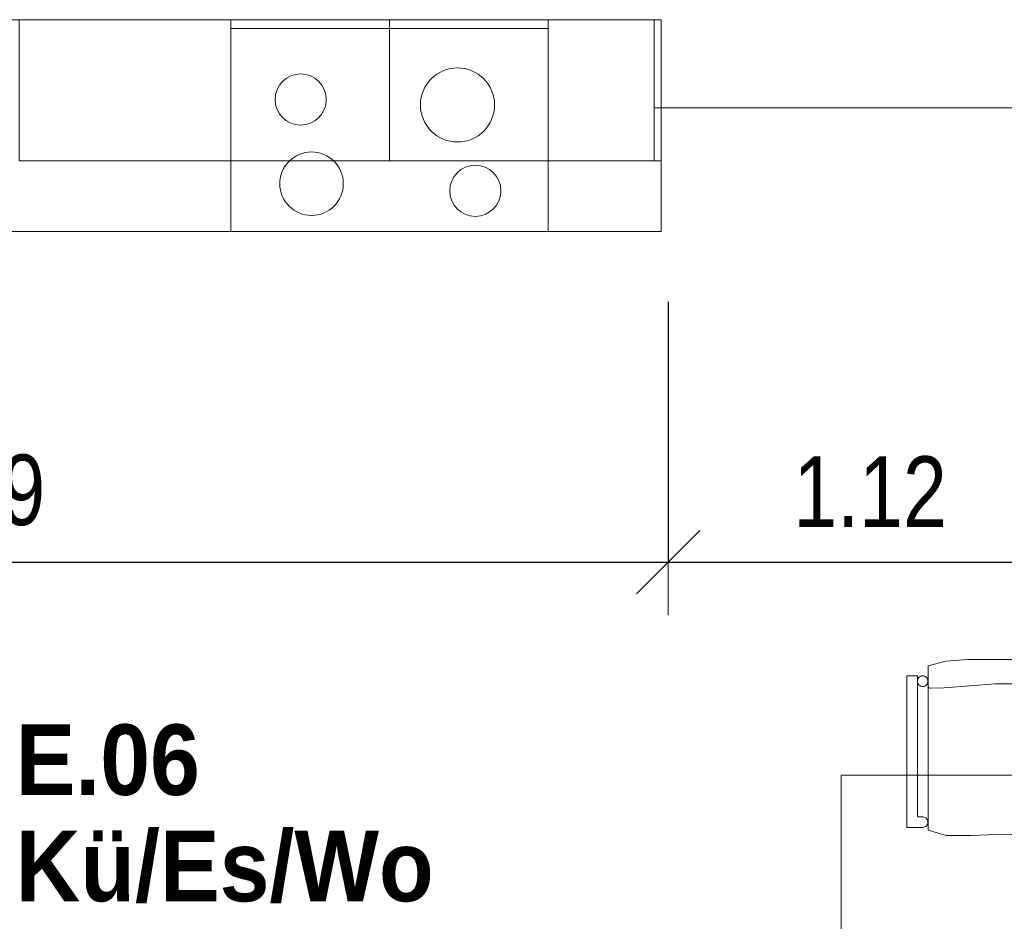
# Model space of a CAD drawing. Header units: metres. Extents: x -7.1 to 26.5, y -14.7 to 18.1.
# Tile 32 of 182: x 4.4 to 7.2, y 1 to 3.6. Entities that reach past the tile are written whole.
import ezdxf

# ---------------------------------------------------------------- set-up
doc = ezdxf.new("R2010")
doc.units = ezdxf.units.M
doc.header["$PDMODE"] = 65
doc.linetypes.add('AUSGEZOGEN', pattern=[0])
for name, color, linetype in [('XR$1$003 Entwurfsmodelle', 7, 'AUSGEZOGEN'), ('XR$1$065 Möbel Einrichtung', 7, 'AUSGEZOGEN'), ('XR$2$080 Raumdefinitionen Text_1', 7, 'AUSGEZOGEN'), ('XR$2$105 Bemassungen 100', 7, 'AUSGEZOGEN')]:
    doc.layers.add(name, color=color, linetype=linetype)
doc.styles.add('ARIAL', font='arial.ttf')
doc.dimstyles.new('DIMSTYLE_3', dxfattribs={"dimtxt": 0.2, "dimasz": 0.3, "dimexe": 0, "dimexo": 0, "dimgap": 0.1, "dimtad": 2, "dimrnd": 0.005, "dimzin": 4, "dimdsep": 46, "dimtxsty": 'ARIAL', "dimblk1": 'ALL_ML_STRICH', "dimblk2": 'ALL_ML_STRICH', "dimsah": 1, "dimcen": 0, "dimclrd": 7, "dimclre": 7, "dimclrt": 7, "dimadec": 0, "dimazin": 0, "dimtfac": 1, "dimtdec": 0, "dimtix": 1, "dimtmove": 2, "dimatfit": 3, "dimfxl": 0, "dimtzin": 0, "dimlwd": 0, "dimlwe": 18, "dimarcsym": 0})

# ---------------------------------------------------------------- blocks, each defined once
blk = doc.blocks.new('ALL_ML_STRICH')
at = {"color": 0, "linetype": 'ByBlock', "lineweight": -2}
for p, q in [((0, -0.5), (0, 0.5)), ((-0.3, -0.3), (0.3, 0.3)), ((-1, 0), (0.5, 0))]:
    blk.add_line(p, q, dxfattribs=at)
blk = doc.blocks.new('*D157')
at = {"layer": 'DEFPOINTS', "color": 7, "linetype": 'AUSGEZOGEN', "lineweight": 18, "transparency": 33554687}
for p in [(6.2718, 2.513), (2.2818, 2.0461), (2.2818, 2.0461)]:
    blk.add_point(p, dxfattribs=at)
at = {"layer": 'XR$2$105 Bemassungen 100', "color": 7, "linetype": 'AUSGEZOGEN', "lineweight": -2, "transparency": 33554687}
for p, q in [((6.2718, 2.7835), (6.2718, 2.0461)), ((2.2818, 2.0461), (2.2818, 2.0461)), ((2.2818, 2.0461), (6.2718, 2.0461))]:
    blk.add_line(p, q, dxfattribs=at)
at = {"layer": 'XR$2$105 Bemassungen 100', "color": 7, "linetype": 'AUSGEZOGEN', "lineweight": 18, "transparency": 33554687, "xscale": 0.3, "yscale": 0.3, "zscale": 0.3, "rotation": 180}
blk.add_blockref('ALL_ML_STRICH', (2.2818, 2.0461), dxfattribs=at)
at = {"layer": 'XR$2$105 Bemassungen 100', "color": 7, "linetype": 'AUSGEZOGEN', "lineweight": 18, "transparency": 33554687, "xscale": 0.3, "yscale": 0.3, "zscale": 0.3}
blk.add_blockref('ALL_ML_STRICH', (6.2718, 2.0461), dxfattribs=at)
at = {"layer": 'XR$2$105 Bemassungen 100', "color": 7, "linetype": 'AUSGEZOGEN', "lineweight": 18, "transparency": 33554687, "insert": (4.2882, 2.2496), "char_height": 0.2, "width": 0.64, "attachment_point": 5, "style": 'ARIAL'}
blk.add_mtext('\\W0.80;\\A1;{\\A1;{3.99\\H0.132000;\\S^ ;}}', dxfattribs=at)
blk = doc.blocks.new('*D158')
at = {"layer": 'DEFPOINTS', "color": 7, "linetype": 'AUSGEZOGEN', "lineweight": 18, "transparency": 33554687}
for p in [(6.2718, 2.513), (7.3918, 2.4914), (6.2718, 2.0461)]:
    blk.add_point(p, dxfattribs=at)
at = {"layer": 'XR$2$105 Bemassungen 100', "color": 7, "linetype": 'AUSGEZOGEN', "lineweight": -2, "transparency": 33554687}
for p, q in [((6.2718, 2.7835), (6.2718, 2.0461)), ((7.3918, 2.7835), (7.3918, 2.0461)), ((6.2718, 2.0461), (7.3918, 2.0461))]:
    blk.add_line(p, q, dxfattribs=at)
at = {"layer": 'XR$2$105 Bemassungen 100', "color": 7, "linetype": 'AUSGEZOGEN', "lineweight": 18, "transparency": 33554687, "xscale": 0.3, "yscale": 0.3, "zscale": 0.3, "rotation": 180}
blk.add_blockref('ALL_ML_STRICH', (6.2718, 2.0461), dxfattribs=at)
at = {"layer": 'XR$2$105 Bemassungen 100', "color": 7, "linetype": 'AUSGEZOGEN', "lineweight": 18, "transparency": 33554687, "xscale": 0.3, "yscale": 0.3, "zscale": 0.3}
blk.add_blockref('ALL_ML_STRICH', (7.3918, 2.0461), dxfattribs=at)
at = {"layer": 'XR$2$105 Bemassungen 100', "color": 7, "linetype": 'AUSGEZOGEN', "lineweight": 18, "transparency": 33554687, "insert": (6.8441, 2.2461), "char_height": 0.2, "width": 0.64, "attachment_point": 5, "style": 'ARIAL'}
blk.add_mtext('\\W0.80;\\A1;{\\A1;{1.12\\H0.132000;\\S^ ;}}', dxfattribs=at)

msp = doc.modelspace()

# ---------------------------------------------------------------- linework, layer by layer
at = {"layer": 'XR$1$003 Entwurfsmodelle', "color": 254, "linetype": 'AUSGEZOGEN', "lineweight": 13, "transparency": 33554687}
msp.add_line((6.2318, 3.3335), (7.4318, 3.3335), dxfattribs=at)
at = {"layer": 'XR$1$065 Möbel Einrichtung', "color": 8, "linetype": 'AUSGEZOGEN', "lineweight": 13, "transparency": 33554687}
for p, q in [((6.2518, 3.5835), (2.2818, 3.5835)), ((5.0318, 2.9835), (5.0318, 3.5835)), ((5.0318, 3.5835), (5.9318, 3.5835)), ((5.9318, 3.5835), (5.9318, 2.9835)), ((6.2518, 3.5835), (6.2518, 2.9835)), ((5.0318, 3.5585), (5.9318, 3.5585)), ((6.2518, 2.9835), (2.2818, 2.9835)), ((5.9318, 2.9835), (5.0318, 2.9835)), ((7.0584, 1.7652), (7.0082, 1.7525)), ((7.1211, 1.7702), (7.0584, 1.7652)), ((7.2232, 1.7702), (7.1211, 1.7702)), ((7.3252, 1.7702), (7.2232, 1.7702)), ((7.0082, 1.7525), (7.0082, 1.2867)), ((6.9782, 1.7239), (6.9482, 1.7239)), ((6.9482, 1.7239), (6.9482, 1.2946)), ((6.9782, 1.3241), (6.9782, 1.7239)), ((7.0084, 1.6949), (7.0082, 1.6963)), ((7.0089, 1.6936), (7.0084, 1.6949)), ((7.0096, 1.6924), (7.0089, 1.6936)), ((7.0105, 1.6913), (7.0096, 1.6924)), ((7.0116, 1.6904), (7.0105, 1.6913)), ((7.0128, 1.6897), (7.0116, 1.6904)), ((7.0141, 1.6892), (7.0128, 1.6897)), ((7.0155, 1.689), (7.0141, 1.6892)), ((7.0162, 1.689), (7.0155, 1.689)), ((7.0542, 1.69), (7.0162, 1.689)), ((7.1997, 1.701), (7.0542, 1.69)), ((7.2467, 1.701), (7.1997, 1.701)), ((6.7618, 1.4425), (8.5618, 1.4425)), ((6.7618, 0.5425), (6.7618, 1.4425)), ((6.9932, 1.3241), (6.9782, 1.3241)), ((7.002, 1.3212), (6.9932, 1.3241)), ((7.0074, 1.3137), (7.002, 1.3212)), ((7.0074, 1.3045), (7.0074, 1.3137)), ((6.9482, 1.2946), (6.9932, 1.2946)), ((6.9932, 1.2946), (7.002, 1.297)), ((7.002, 1.297), (7.0074, 1.3045)), ((7.0082, 1.2867), (7.0601, 1.2715)), ((7.0601, 1.2715), (7.1302, 1.2712)), ((7.1302, 1.2712), (7.2232, 1.2754)), ((7.2232, 1.2754), (7.3161, 1.2712))]:
    msp.add_line(p, q, dxfattribs=at)
for points in [[(5.0318, 3.1835), (4.4318, 3.1835), (4.4318, 3.5835), (5.0318, 3.5835), (5.0318, 3.1835)], [(5.4818, 3.1835), (5.0318, 3.1835), (5.0318, 3.5835), (5.4818, 3.5835), (5.4818, 3.1835)], [(5.9318, 3.1835), (5.4818, 3.1835), (5.4818, 3.5835), (5.9318, 3.5835), (5.9318, 3.1835)], [(6.2318, 3.1835), (5.9318, 3.1835), (5.9318, 3.5835), (6.2318, 3.5835), (6.2318, 3.1835)], [(6.2518, 3.1835), (6.2318, 3.1835), (6.2318, 3.5835), (6.2518, 3.5835), (6.2518, 3.1835)], [(7.0082, 1.2867), (7.0601, 1.2715), (7.1302, 1.2712), (7.2232, 1.2754), (7.3161, 1.2712), (7.3862, 1.2715), (7.4382, 1.2867), (7.4382, 1.7525), (7.3879, 1.7652), (7.3252, 1.7702), (7.2232, 1.7702), (7.1211, 1.7702), (7.0584, 1.7652), (7.0082, 1.7525), (7.0082, 1.2867)], [(6.9482, 1.2946), (6.9932, 1.2946), (7.002, 1.297), (7.0074, 1.3045), (7.0074, 1.3137), (7.002, 1.3212), (6.9932, 1.3241), (6.9782, 1.3241), (6.9782, 1.7239), (6.9482, 1.7239), (6.9482, 1.2946)], [(6.9932, 1.7239), (6.9906, 1.7237), (6.988, 1.723), (6.9857, 1.7219), (6.9835, 1.7204), (6.9817, 1.7186), (6.9802, 1.7165), (6.9791, 1.7141), (6.9784, 1.7116), (6.9782, 1.709), (6.9784, 1.7064), (6.9791, 1.7038), (6.9802, 1.7015), (6.9817, 1.6993), (6.9835, 1.6975), (6.9857, 1.696), (6.988, 1.6949), (6.9906, 1.6942), (6.9932, 1.694), (6.9958, 1.6942), (6.9983, 1.6949), (7.0007, 1.696), (7.0028, 1.6975), (7.0046, 1.6993), (7.0061, 1.7015), (7.0073, 1.7038), (7.0079, 1.7064), (7.0082, 1.709), (7.0079, 1.7116), (7.0073, 1.7141), (7.0061, 1.7165), (7.0046, 1.7186), (7.0028, 1.7204), (7.0007, 1.7219), (6.9983, 1.723), (6.9958, 1.7237), (6.9932, 1.7239)]]:
    msp.add_lwpolyline(points, close=True, dxfattribs=at)
for points in [[(6.9932, 1.7239), (6.9911, 1.7238), (6.9891, 1.7234), (6.9872, 1.7227), (6.9854, 1.7218), (6.9837, 1.7206), (6.9822, 1.7192), (6.9809, 1.7176), (6.9798, 1.7159), (6.979, 1.714), (6.9785, 1.712), (6.9782, 1.71), (6.9782, 1.7079), (6.9785, 1.7059), (6.979, 1.7039), (6.9798, 1.7021), (6.9809, 1.7003), (6.9822, 1.6987), (6.9837, 1.6973), (6.9854, 1.6961), (6.9872, 1.6952), (6.9891, 1.6945), (6.9911, 1.6941), (6.9932, 1.694)], [(6.9932, 1.694), (6.9952, 1.6941), (6.9972, 1.6945), (6.9991, 1.6952), (7.001, 1.6961), (7.0026, 1.6973), (7.0041, 1.6987), (7.0054, 1.7003), (7.0065, 1.7021), (7.0073, 1.7039), (7.0078, 1.7059), (7.0081, 1.7079), (7.0081, 1.71), (7.0078, 1.712), (7.0073, 1.714), (7.0065, 1.7159), (7.0054, 1.7176), (7.0041, 1.7192), (7.0026, 1.7206), (7.001, 1.7218), (6.9991, 1.7227), (6.9972, 1.7234), (6.9952, 1.7238), (6.9932, 1.7239)]]:
    msp.add_lwpolyline(points, dxfattribs=at)
for centre, radius in [((5.6745, 3.3419), 0.105), ((5.2298, 3.3573), 0.0725), ((5.2608, 3.1187), 0.09), ((5.7249, 3.0987), 0.0725)]:
    msp.add_circle(centre, radius, dxfattribs=at)

# ---------------------------------------------------------------- texts
at = {"layer": 'XR$2$080 Raumdefinitionen Text_1', "color": 7, "linetype": 'AUSGEZOGEN', "transparency": 33554687, "insert": (4.4218, 1.5863), "char_height": 0.2, "width": 1.560522, "attachment_point": 1, "line_spacing_factor": 0.903614, "style": 'ARIAL'}
msp.add_mtext('\\A1;{\\fArial|i0|b1;\\H0.200000;\\W0.909091;\\C7;E.06}\\P{\\fArial|i0|b1;\\H0.200000;\\W0.909091;\\C7;Kü/Es/Wo}\\P{\\fArial|i0|b0;\\H0.200000;\\W0.909091;\\C7;BF: 45.40 m\\fArial|i0|b0;\\H0.600000x;\\S2^ ;}\\P', dxfattribs=at)

# ---------------------------------------------------------------- dimensions: what is measured, and where the dimension line sits
at = {"layer": 'XR$2$105 Bemassungen 100', "color": 7, "linetype": 'AUSGEZOGEN', "lineweight": 18, "transparency": 33554687}
for base, p1, p2, picture, middle in [((6.2718, 2.0461), (2.2818, 2.0461), (6.2718, 2.7835), '*D157', (4.2882, 2.2496)), ((7.3918, 2.0461), (6.2718, 2.7835), (7.3918, 2.7835), '*D158', (6.8441, 2.2461))]:
    dim = msp.add_linear_dim(base=base, p1=p1, p2=p2, dimstyle='DIMSTYLE_3', override={"dimpost": '<>', "dimclrd": 7, "dimclre": 7, "dimclrt": 7, "dimlwd": 0, "dimlwe": 18}, dxfattribs=at)
    dim.commit()
    dim.dimension.update_dxf_attribs({"geometry": picture, "text_midpoint": middle, "dimtype": 160})

doc.saveas('drawing.dxf')
